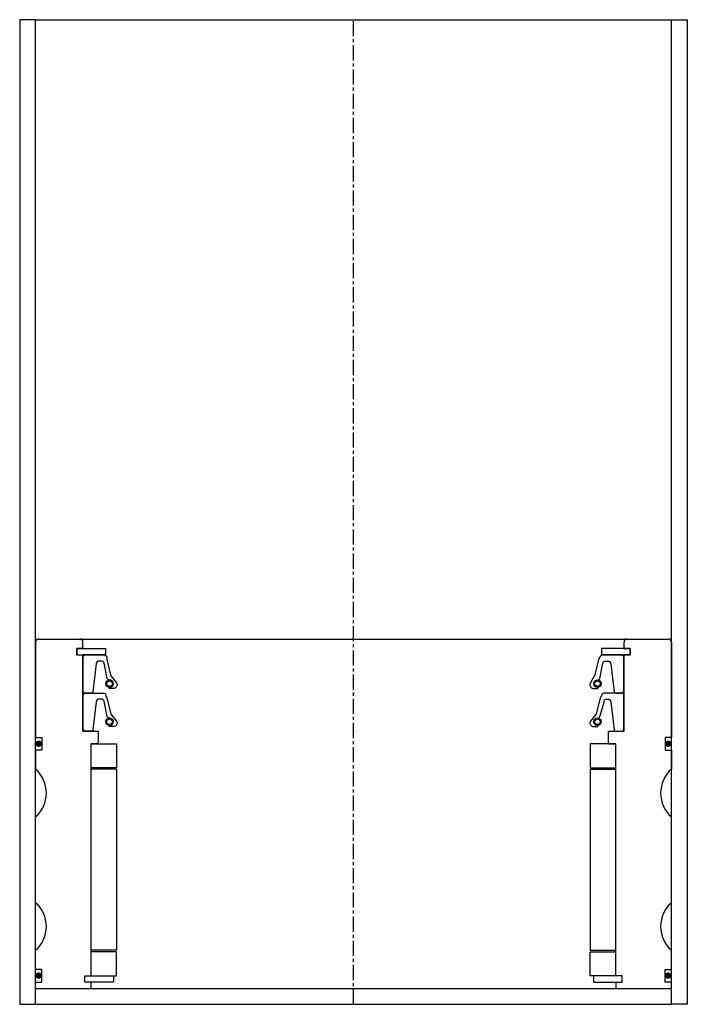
# Model space of a CAD drawing. Extents: x 57 to 267, y -4 to 306.
import ezdxf

# ---------------------------------------------------------------- set-up
doc = ezdxf.new("R2010")
doc.units = 0
doc.header["$LTSCALE"] = 0.15
doc.linetypes.add('CENTER', pattern=[50.8, 31.75, -6.35, 6.35, -6.35])
doc.layers.get('0').update_dxf_attribs({"linetype": 'CONTINUOUS'})
doc.layers.add('CENTER', color=9, linetype='CENTER')

msp = doc.modelspace()

# ---------------------------------------------------------------- linework, layer by layer
for p, q in [((62.47, 305.51), (57.47, 305.51)), ((57.47, 305.51), (57.47, -4.49)), ((62.47, 305.51), (262.47, 305.51)), ((62.47, -4.49), (62.47, 305.51)), ((262.47, -4.49), (262.47, 305.51)), ((262.47, 305.51), (267.47, 305.51)), ((267.47, 305.51), (267.47, -4.49)), ((62.47, 109.51), (62.47, 79.51)), ((63.47, 110.51), (261.47, 110.51)), ((77.37, 107.51), (77.37, 109.51)), ((247.57, 107.51), (247.57, 109.51)), ((262.47, 109.51), (262.47, 79.51)), ((75.47, 105.51), (75.47, 107.51)), ((75.47, 107.51), (77.37, 107.51)), ((75.47, 105.51), (75.47, 107.51)), ((75.47, 107.51), (77.37, 107.51)), ((77.47, 107.51), (75.47, 107.51)), ((75.47, 107.51), (75.47, 105.51)), ((75.47, 105.51), (77.37, 105.51)), ((75.47, 105.51), (77.37, 105.51)), ((75.47, 105.51), (77.47, 105.51)), ((77.37, 81.51), (77.37, 105.51)), ((77.47, 107.51), (84.47, 107.51)), ((79.72, 105.51), (77.47, 105.51)), ((84.47, 105.51), (77.47, 105.51)), ((84.47, 107.51), (84.47, 105.51)), ((247.47, 107.51), (240.47, 107.51)), ((240.47, 107.51), (240.47, 105.51)), ((240.47, 105.51), (247.47, 105.51)), ((245.22, 105.51), (247.47, 105.51)), ((247.47, 107.51), (249.47, 107.51)), ((249.47, 105.51), (247.47, 105.51)), ((247.57, 107.51), (249.47, 107.51)), ((249.47, 107.51), (247.57, 107.51)), ((249.47, 107.51), (247.57, 107.51)), ((247.57, 81.51), (247.57, 105.51)), ((247.57, 105.51), (249.47, 105.51)), ((249.47, 105.51), (247.57, 105.51)), ((249.47, 105.51), (247.57, 105.51)), ((249.47, 105.51), (249.47, 107.51)), ((249.47, 105.51), (249.47, 107.51)), ((249.47, 105.51), (249.47, 107.51)), ((249.47, 107.51), (249.47, 105.51)), ((77.37, 81.51), (82.22, 81.51)), ((82.22, 77.51), (82.22, 81.51)), ((242.72, 77.51), (242.72, 81.51)), ((242.72, 81.51), (247.57, 81.51)), ((62.47, 79.51), (64.47, 79.51)), ((64.47, 79.51), (64.47, 75.51)), ((79.97, 4.51), (79.97, 77.51)), ((82.22, 77.51), (79.97, 77.51)), ((79.97, 4.51), (79.97, 77.51)), ((79.97, 4.51), (79.97, 77.51)), ((79.97, 77.51), (87.97, 77.51)), ((87.97, 77.51), (87.97, 70.01)), ((244.97, 77.51), (236.97, 77.51)), ((236.97, 77.51), (236.97, 70.01)), ((242.72, 77.51), (244.97, 77.51)), ((242.72, 77.51), (244.97, 77.51)), ((244.97, 4.51), (244.97, 77.51)), ((244.97, 4.51), (244.97, 77.51)), ((244.97, 4.51), (244.97, 77.51)), ((244.97, 4.51), (244.97, 77.51)), ((262.47, 79.51), (260.47, 79.51)), ((260.47, 79.51), (260.47, 75.51)), ((64.47, 75.51), (62.47, 75.51)), ((62.47, 75.51), (62.47, 69.51)), ((260.47, 75.51), (262.47, 75.51)), ((262.47, 75.51), (262.47, 69.51)), ((87.97, 70.01), (79.97, 70.01)), ((87.97, 69.51), (79.97, 69.51)), ((87.97, 69.51), (87.97, 12.51)), ((236.97, 70.01), (244.97, 70.01)), ((236.97, 69.51), (236.97, 12.51)), ((236.97, 69.51), (244.97, 69.51)), ((62.47, 27.51), (62.47, 54.51)), ((262.47, 27.51), (262.47, 54.51)), ((62.47, 6.51), (62.47, 12.51)), ((87.97, 12.51), (79.97, 12.51)), ((236.97, 12.51), (244.97, 12.51)), ((262.47, 6.51), (262.47, 12.51)), ((87.97, 12.01), (79.97, 12.01)), ((87.97, 4.51), (87.97, 12.01)), ((236.97, 4.51), (236.97, 12.01)), ((236.97, 12.01), (244.97, 12.01)), ((64.47, 6.51), (62.47, 6.51)), ((64.47, 2.51), (64.47, 6.51)), ((260.47, 2.51), (260.47, 6.51)), ((260.47, 6.51), (262.47, 6.51)), ((77.97, 2.51), (77.97, 4.51)), ((77.97, 4.51), (79.97, 4.51)), ((77.97, 2.51), (77.97, 4.51)), ((77.97, 4.51), (79.97, 4.51)), ((77.97, 2.51), (77.97, 4.51)), ((77.97, 4.51), (79.97, 4.51)), ((79.97, 4.51), (86.97, 4.51)), ((86.97, 4.51), (86.97, 2.51)), ((86.97, 4.51), (87.97, 4.51)), ((237.97, 4.51), (236.97, 4.51)), ((244.97, 4.51), (237.97, 4.51)), ((237.97, 4.51), (237.97, 2.51)), ((246.97, 4.51), (244.97, 4.51)), ((246.97, 4.51), (244.97, 4.51)), ((246.97, 4.51), (244.97, 4.51)), ((246.97, 4.51), (244.97, 4.51)), ((246.97, 2.51), (246.97, 4.51)), ((246.97, 2.51), (246.97, 4.51)), ((246.97, 2.51), (246.97, 4.51)), ((246.97, 2.51), (246.97, 4.51)), ((62.47, 0.51), (62.47, 2.51)), ((62.47, 2.51), (64.47, 2.51)), ((62.47, 0.51), (262.47, 0.51)), ((79.97, 2.51), (77.97, 2.51)), ((79.97, 2.51), (77.97, 2.51)), ((79.97, 2.51), (77.97, 2.51)), ((79.97, 0.51), (79.97, 2.51)), ((86.97, 2.51), (79.97, 2.51)), ((237.97, 2.51), (244.97, 2.51)), ((244.97, 2.51), (246.97, 2.51)), ((244.97, 2.51), (244.97, 0.51)), ((244.97, 2.51), (246.97, 2.51)), ((244.97, 2.51), (246.97, 2.51)), ((244.97, 2.51), (246.97, 2.51)), ((262.47, 2.51), (260.47, 2.51)), ((262.47, 0.51), (262.47, 2.51)), ((57.47, -4.49), (62.47, -4.49)), ((62.47, -4.49), (262.47, -4.49)), ((267.47, -4.49), (262.47, -4.49))]:
    msp.add_line(p, q)
for points in [[(77.47, 94.01), (77.47, 105.01), (77.97, 105.51), (83.98, 105.51, -0.36857), (84.97, 104.67), (84.8, 104.26, 0.118812), (84.89, 104.04), (86.16, 98.85, -0.045671), (86.21, 98.78), (87.94, 96.69, -0.429276), (87.47, 95.09, -0.114819), (87.05, 94.98), (85.73, 94.98, -1), (85.73, 95.3, 1), (85.73, 97.64, -0.279673), (84.99, 98.09), (84.06, 102.91, 0.323214), (83.11, 103.6), (82.52, 103.6, 0.376695), (81.53, 102.73), (80.51, 93.94, -0.377251), (80.01, 93.51), (77.97, 93.51)], [(247.47, 94.01), (247.47, 105.01), (246.97, 105.51), (240.96, 105.51, 0.36857), (239.98, 104.67), (239.65, 104.26, -0.118812), (239.56, 104.04), (238.28, 98.85, 0.045671), (238.23, 98.78), (237.01, 96.69, 0.429276), (237.47, 95.09, 0.114819), (237.89, 94.98), (239.21, 94.98, 1), (239.21, 95.3, -1), (239.21, 97.64, 0.279673), (239.95, 98.09), (240.88, 102.91, -0.323214), (241.83, 103.6), (242.43, 103.6, -0.376695), (243.42, 102.73), (244.43, 93.94, 0.377251), (244.93, 93.51), (246.97, 93.51)], [(77.47, 82.01), (77.47, 93.01), (77.97, 93.51), (83.98, 93.51, -0.49154), (84.47, 92.67), (84.8, 92.25, 0.118812), (84.89, 92.04), (86.16, 86.85, -0.045671), (86.21, 86.77), (87.94, 84.69, -0.429276), (87.47, 83.09, -0.114819), (87.05, 82.98), (85.73, 82.98, -1), (85.73, 83.3, 1), (85.73, 85.64, -0.279673), (84.99, 86.09), (84.06, 90.91, 0.323214), (83.11, 91.6), (82.52, 91.6, 0.376695), (81.53, 90.73), (80.51, 81.94, -0.377251), (80.01, 81.51), (77.97, 81.51)], [(247.47, 82.01), (247.47, 93.01), (246.97, 93.51), (241.46, 93.51, 0.36857), (240.48, 92.67), (240.15, 92.25, -0.118812), (240.06, 92.04), (238.78, 86.85, 0.045671), (238.73, 86.77), (237.01, 84.69, 0.429276), (237.47, 83.09, 0.114819), (237.89, 82.98), (239.21, 82.98, 1), (239.21, 83.3, -1), (239.21, 85.64, 0.279673), (239.95, 86.09), (241.38, 90.91, -0.461841), (241.83, 91.6), (242.43, 91.6, -0.376695), (243.42, 90.73), (244.43, 81.94, 0.377251), (244.93, 81.51), (246.97, 81.51)]]:
    msp.add_lwpolyline(points, format="xyb", close=True)
at = {"const_width": 0.95}
for points in [[(63.96, 77.55, -1), (62.91, 77.55, -1)], [(261.96, 77.55, -1), (260.91, 77.55, -1)], [(63.96, 4.55, -1), (62.91, 4.55, -1)], [(261.96, 4.55, -1), (260.91, 4.55, -1)]]:
    msp.add_lwpolyline(points, format="xyb", close=True, dxfattribs=at)
for centre, radius in [((85.73, 96.47), 1.17), ((85.73, 96.47), 0.881), ((239.21, 96.47), 1.17), ((239.21, 96.47), 0.881), ((85.73, 84.47), 1.17), ((85.73, 84.47), 0.881), ((239.21, 84.47), 1.17), ((239.21, 84.47), 0.881)]:
    msp.add_circle(centre, radius)
for centre, radius, start, end in [((63.47, 109.51), 1, 90, 180), ((76.37, 109.51), 1, 0, 90), ((248.57, 109.51), 1, 90, 180), ((261.47, 109.51), 1, 0, 90), ((55.86, 62.01), 10, 311.4096, 48.5904), ((269.09, 62.01), 10, 131.4096, 228.5904), ((55.86, 20.01), 10, 311.4096, 48.5904), ((269.09, 20.01), 10, 131.4096, 228.5904)]:
    msp.add_arc(centre, radius, start, end)
for p in [(162.47, 93.51), (162.47, 93.51), (162.47, 93.51), (162.47, 93.51), (162.47, 93.51), (162.47, 93.51), (162.47, 93.51), (162.47, 93.51), (162.47, 93.51), (162.47, 93.51), (162.47, 93.51), (162.47, 81.51), (162.47, 81.51), (162.47, 81.51), (162.47, 81.51), (162.47, 81.51), (162.47, 81.51), (162.47, 81.51), (162.47, 81.51), (162.47, 81.51), (162.47, 81.51), (162.47, 81.51)]:
    msp.add_point(p)
at = {"layer": 'CENTER'}
msp.add_line((162.47, -4.49), (162.47, 305.51), dxfattribs=at)

doc.saveas('drawing.dxf')
